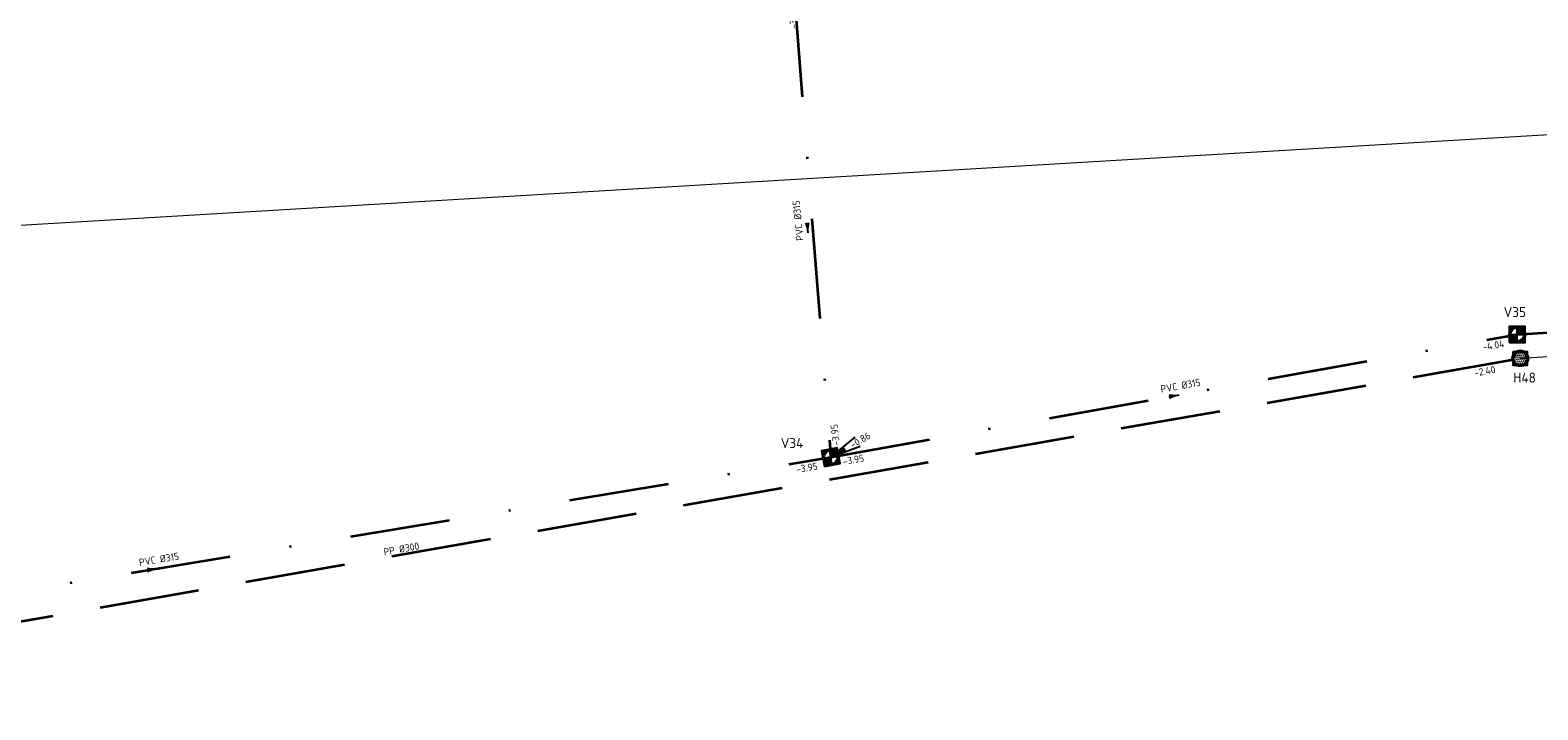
# Model space of a CAD drawing. Header units: metres. Extents: x 114894 to 115585, y 426496 to 426850.
# Tile 17 of 27: x 115109 to 115185, y 426601 to 426635. Entities that reach past the tile are written whole.
import ezdxf
from ezdxf.enums import TextEntityAlignment as Align
from ezdxf.lldxf.tags import DXFTag

# ---------------------------------------------------------------- set-up
doc = ezdxf.new("R2010")
doc.units = ezdxf.units.M
doc.header["$MEASUREMENT"] = 0
doc.linetypes.add('RI-DWA-SO', pattern=[11, 5, -3, 0, -3])
doc.linetypes.add('RI-HWA-SO', pattern=[7.4, 5, -2.4])
for name, color, linetype, lineweight in [('B-WE-RI-DWA_TRANSPORTLEIDING_PVC_315-G', 253, 'RI-DWA-SO', 35), ('B-WE-RI-HWA_TRANSPORTLEIDING_PP_300-G', 253, 'RI-HWA-SO', 18), ('B-WE-RI-PERSLEIDING-G', 253, 'RI-PERS-SO', 18), ('N-WE-RI-DWA_PUTDEKSELNIVEAU-S-200', 20, 'Continuous', 25), ('N-WE-RI-DWA_RIOOLPUT_INSPECTIEPUT-S-200', 20, 'Continuous', 25), ('N-WE-RI-DWA_TRANSPORTLEIDING_PVC_315-G', 20, 'RI-DWA-SO', 35), ('N-WE-RI-HWA_TRANSPORTLEIDING_PP_300-G', 150, 'RI-HWA-SO', 35), ('N-WE-RI-PUT-T35', 150, 'Continuous', 35), ('N-WE-RI-PUT_DEKSEL-S', 7, 'Continuous', 25), ('N01-WE-RI-HWA_RIOOLPUT_INSPECTIEPUT-S-200', 150, 'Continuous', 25), ('N01-WE-RI-PUT-T35', 20, 'Continuous', 35)]:
    doc.layers.add(name, color=color, linetype=linetype, lineweight=lineweight)
doc.layers.add('N-WE-RI-DWA_STROMINGSRICHTING-S-200', color=20, linetype='Continuous', lineweight=25, true_color=0xff3f00)
doc.layers.add('N-WE-RI-HWA_STROMINGSRICHTING-S-200', color=150, linetype='Continuous', lineweight=25, true_color=0x007fff)
doc.styles.add('NLCS-ISO', font='NLCS-ISO.ttf')
doc.styles.add('NLCS-ISO-M200-T25', font='NLCS-ISO.ttf')
doc.styles.get("Standard").update_dxf_attribs({"font": 'arial.ttf'})
tags = doc.linetypes.add('RI-PERS-SO', pattern='A,7,-2,["P",Standard,S=1.8,R=0,X=-0.5,Y=-0.9],-2,7,-2,[102,NLCS.shx,S=1,R=180,X=0,Y=0],-2', length=22).pattern_tags.tags
tags[6] = DXFTag(74, 10)

# ---------------------------------------------------------------- blocks, each defined once
blk = doc.blocks.new('SRI-PUT_DWA-SO')
h = blk.add_hatch(color=256)
h.dxf.hatch_style = 1
h.paths.add_polyline_path([(-2, 0, 0.414214), (0, -2), (0, 0)])
h.paths.add_polyline_path([(2, 0, 0.414214), (0, 2), (0, 0)])
for p, q in [((-2, 0), (2, 0)), ((0, -2), (0, 2))]:
    blk.add_line(p, q)
blk.add_lwpolyline([(-2, -2), (2, -2), (2, 2), (-2, 2)], close=True)
blk.add_circle((0, 0), 2)
blk = doc.blocks.new('SRI-PUT_ITR_01-SO')
for centre, radius in [((0, 0), 2), ((-1.75, 0.25), 0.004), ((-1.5, 0.75), 0.004), ((-1.25, 1.25), 0.004), ((-1.25, 0.25), 0.004), ((-1, 0.75), 0.004), ((-0.75, 1.25), 0.004), ((-0.75, 0.25), 0.004), ((-0.5, 1.75), 0.004), ((-0.5, 0.75), 0.004), ((-0.25, 1.25), 0.004), ((-0.25, 0.25), 0.004), ((0, 1.75), 0.004), ((0, 0.75), 0.004), ((0.25, 1.25), 0.004), ((0.25, 0.25), 0.004), ((0.5, 1.75), 0.004), ((0.5, 0.75), 0.004), ((0.75, 1.25), 0.004), ((0.75, 0.25), 0.004), ((1, 0.75), 0.004), ((1.25, 1.25), 0.004), ((1.25, 0.25), 0.004), ((1.5, 0.75), 0.004), ((1.75, 0.25), 0.004), ((-1.75, -0.75), 0.004), ((-1.5, -0.25), 0.004), ((-1.5, -1.25), 0.004), ((-1.25, -0.75), 0.004), ((-1, -0.25), 0.004), ((-1, -1.25), 0.004), ((-0.75, -0.75), 0.004), ((-0.75, -1.75), 0.004), ((-0.5, -0.25), 0.004), ((-0.5, -1.25), 0.004), ((-0.25, -0.75), 0.004), ((-0.25, -1.75), 0.004), ((0, -0.25), 0.004), ((0, -1.25), 0.004), ((0.25, -0.75), 0.004), ((0.25, -1.75), 0.004), ((0.5, -0.25), 0.004), ((0.5, -1.25), 0.004), ((0.75, -0.75), 0.004), ((0.75, -1.75), 0.004), ((1, -0.25), 0.004), ((1, -1.25), 0.004), ((1.25, -0.75), 0.004), ((1.5, -0.25), 0.004), ((1.5, -1.25), 0.004), ((1.75, -0.75), 0.004)]:
    blk.add_circle(centre, radius)
blk = doc.blocks.new('*U87')
at = {"color": 0, "style": 'NLCS-ISO'}
for tag, p in [('BOB_RECHTS', (241.94, 37.59)), ('RIOOLINFO', (-29.81, -3.28)), ('BOB_LINKS', (-237.61, -40.19))]:
    blk.add_attdef(tag, text='', height=1.8, rotation=9.2127, dxfattribs=at).set_placement(p, align=Align.MIDDLE_CENTER)
blk = doc.blocks.new('*U37')
at = {"color": 0}
blk.add_line((-1.26, 0.09), (1.26, -0.09), dxfattribs=at)
blk.add_solid([(-1.26, 0.09), (1.21, -0.72), (1.3, 0.53)], dxfattribs=at)
at = {"color": 0, "style": 'NLCS-ISO'}
for tag, p in [('BOB_LINKS', (-52.16, 2.27)), ('RIOOLINFO', (1.64, 2.09)), ('BOB_RECHTS', (52.21, -5.54))]:
    blk.add_attdef(tag, text='', height=1.8, rotation=355.7252, dxfattribs=at).set_placement(p, align=Align.MIDDLE_CENTER)
blk = doc.blocks.new('*U47')
at = {"color": 0}
blk.add_line((0, 1.26), (0, -1.26), dxfattribs=at)
blk.add_solid([(0, -1.26), (-0.63, 1.26), (0.63, 1.26)], dxfattribs=at)
at = {"color": 0, "style": 'NLCS-ISO'}
for tag, p in [('BOB_LINKS', (-1.74, 81.68)), ('RIOOLINFO', (2.21, -1.48)), ('BOB_RECHTS', (-1.52, -80.74))]:
    blk.add_attdef(tag, text='', height=1.8, rotation=270.0755, dxfattribs=at).set_placement(p, align=Align.MIDDLE_CENTER)
blk = doc.blocks.new('*U48')
at = {"color": 0}
blk.add_line((0.01, 1.26), (-0.01, -1.26), dxfattribs=at)
blk.add_solid([(-0.01, -1.26), (-0.62, 1.27), (0.64, 1.25)], dxfattribs=at)
at = {"color": 0, "style": 'NLCS-ISO'}
for tag, p in [('BOB_LINKS', (0.34, 166.38)), ('RIOOLINFO', (2.19, -1.51)), ('BOB_RECHTS', (-3.58, -165.4))]:
    blk.add_attdef(tag, text='', height=1.8, rotation=269.3225, dxfattribs=at).set_placement(p, align=Align.MIDDLE_CENTER)
blk = doc.blocks.new('SRI-PUT_OPHOOGTEBRENGEN_NIEUW-SO')
blk.add_wipeout([(-1.76, 1.74), (1.74, 1.74), (1.74, -1.76), (-1.76, -1.76)])
at = {"color": 0, "lineweight": -3}
blk.add_lwpolyline([(-1.76, 1.74), (1.74, 1.74), (1.74, -1.76), (-1.76, -1.76)], close=True, dxfattribs=at)
blk.add_circle((-0.01, -0.01), 1.66, dxfattribs=at)
blk = doc.blocks.new('SRI-PUTDEKSELHOOGTE-SO')
h = blk.add_hatch(color=256)
h.dxf.hatch_style = 1
h.paths.add_polyline_path([(3.02, 2.49), (0, 0), (3.66, 1.37)])
for p, q in [((0, 0), (6.04, 4.97)), ((0, 0), (7.32, 2.74)), ((3.02, 2.49), (3.66, 1.37))]:
    blk.add_line(p, q)
at = {"style": 'NLCS-ISO'}
blk.add_attdef('PUTHGT', text='', height=1.8, rotation=30, dxfattribs=at).set_placement((5.02, 2.93), align=Align.MIDDLE_LEFT)

msp = doc.modelspace()

# ---------------------------------------------------------------- linework, layer by layer
at = {"layer": 'B-WE-RI-PERSLEIDING-G', "transparency": 33554687}
msp.add_lwpolyline([(115293.252, 426642.802), (115223.381, 426632.657), (115201.091, 426630.371), (115102.214, 426624.512)], dxfattribs=at)

# ---------------------------------------------------------------- block references
at = {"layer": 'N-WE-RI-PUT_DEKSEL-S', "transparency": 33554687, "xscale": 0.2000000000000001, "yscale": 0.2000000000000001, "zscale": 0.2000000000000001}
for p in [(115183.494, 426619.449), (115183.634, 426618.255)]:
    msp.add_blockref('SRI-PUT_OPHOOGTEBRENGEN_NIEUW-SO', p, dxfattribs=at)
at = {"layer": 'N-WE-RI-PUT_DEKSEL-S', "transparency": 33554687, "xscale": 0.2000000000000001, "yscale": 0.2000000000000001, "zscale": 0.2000000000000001, "rotation": 10.1348638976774}
msp.add_blockref('SRI-PUT_OPHOOGTEBRENGEN_NIEUW-SO', (115149.195, 426613.317), dxfattribs=at)

# ---------------------------------------------------------------- next in the draw order: linework, layer by layer
at = {"layer": 'B-WE-RI-DWA_TRANSPORTLEIDING_PVC_315-G', "transparency": 33554687, "flags": 128}
msp.add_lwpolyline([(115183.49, 426619.449), (115213.177, 426621.377)], dxfattribs=at)
at = {"layer": 'B-WE-RI-HWA_TRANSPORTLEIDING_PP_300-G', "transparency": 33554687}
msp.add_lwpolyline([(115183.634, 426618.255), (115214.66, 426620.257)], dxfattribs=at)
at = {"layer": 'N-WE-RI-DWA_TRANSPORTLEIDING_PVC_315-G', "transparency": 33554687}
for points in [[(115147.371, 426636.295), (115149.195, 426613.317)], [(115149.195, 426613.317), (115183.49, 426619.449)], [(115081.401, 426602.113), (115149.195, 426613.317)]]:
    msp.add_lwpolyline(points, dxfattribs=at)
at = {"layer": 'N-WE-RI-HWA_TRANSPORTLEIDING_PP_300-G', "transparency": 33554687, "flags": 128}
msp.add_lwpolyline([(115083.528, 426600.695), (115183.634, 426618.255)], dxfattribs=at)

# ---------------------------------------------------------------- next in the draw order: block references
at = {"layer": 'N-WE-RI-DWA_PUTDEKSELNIVEAU-S-200', "transparency": 33554687, "xscale": 0.2, "yscale": 0.2, "zscale": 0.2}
msp.add_blockref('SRI-PUTDEKSELHOOGTE-SO', (115149.195, 426613.317), dxfattribs=at).add_auto_attribs({'PUTHGT': '-0.86'})
at = {"layer": 'N-WE-RI-DWA_RIOOLPUT_INSPECTIEPUT-S-200', "transparency": 33554687, "xscale": 0.2, "yscale": 0.2, "zscale": 0.2}
msp.add_blockref('SRI-PUT_DWA-SO', (115183.49, 426619.449), dxfattribs=at)
at = {"layer": 'N-WE-RI-DWA_RIOOLPUT_INSPECTIEPUT-S-200', "transparency": 33554687, "xscale": 0.2, "yscale": 0.2, "zscale": 0.2, "rotation": 10.1348638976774}
msp.add_blockref('SRI-PUT_DWA-SO', (115149.195, 426613.317), dxfattribs=at)
at = {"layer": 'N-WE-RI-DWA_STROMINGSRICHTING-S-200', "transparency": 33554687, "xscale": 0.2000000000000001, "yscale": 0.2000000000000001, "zscale": 0.2000000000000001, "rotation": 100.0614679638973}
for name, p, values in [('*U37', (115148.035, 426624.778), {'RIOOLINFO': ' PVC %%c315', 'BOB_LINKS': '-3.95', 'BOB_RECHTS': '-3.89'}), ('*U47', (115166.343, 426616.383), {'RIOOLINFO': ' PVC %%c315', 'BOB_LINKS': '-3.95', 'BOB_RECHTS': '-4.04'}), ('*U48', (115115.299, 426607.715), {'RIOOLINFO': ' PVC %%c315', 'BOB_LINKS': '-3.82', 'BOB_RECHTS': '-3.95'})]:
    msp.add_blockref(name, p, dxfattribs=at).add_auto_attribs(values)
at = {"layer": 'N-WE-RI-HWA_STROMINGSRICHTING-S-200', "transparency": 33554687}
ref = msp.add_blockref('*U87', (115133.583, 426609.45), dxfattribs=dict(at, xscale=0.2, yscale=0.2, zscale=0.2, rotation=0.7646294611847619))
ref.add_attrib('RIOOLINFO', ' PP %%c300', dxfattribs={"layer": '0', "color": 0, "height": 0.36, "rotation": 9.97736, "style": 'NLCS-ISO'}).set_placement((115127.63, 426608.714), align=Align.MIDDLE_CENTER)
ref.add_attrib('BOB_RECHTS', '-2.40', dxfattribs={"layer": '0', "color": 0, "height": 0.36, "rotation": 9.97736, "style": 'NLCS-ISO'}).set_placement((115181.866, 426617.614), align=Align.MIDDLE_CENTER)
at = {"layer": 'N01-WE-RI-HWA_RIOOLPUT_INSPECTIEPUT-S-200', "transparency": 33554687, "xscale": 0.2, "yscale": 0.2, "zscale": 0.2, "rotation": 3.691019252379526}
msp.add_blockref('SRI-PUT_ITR_01-SO', (115183.634, 426618.255), dxfattribs=at)

# ---------------------------------------------------------------- next in the draw order: texts
at = {"layer": 'N-WE-RI-PUT-T35', "transparency": 33554661, "insert": (115183.287, 426617.54), "char_height": 0.5, "attachment_point": 1, "style": 'NLCS-ISO-M200-T25', "bg_fill": 2}
msp.add_mtext_dynamic_manual_height_columns('H48', width=3.38723, gutter_width=3.5, heights=[0], dxfattribs=at)
at = {"layer": 'N01-WE-RI-PUT-T35', "transparency": 33554661, "char_height": 0.5, "attachment_point": 1, "style": 'NLCS-ISO-M200-T25', "bg_fill": 2}
for s, insert in [('V35', (115182.811, 426620.816)), ('V34', (115146.695, 426614.271))]:
    msp.add_mtext_dynamic_manual_height_columns(s, width=0.75769, gutter_width=3.5, heights=[0.7], dxfattribs=dict(at, insert=insert))

doc.saveas('drawing.dxf')
